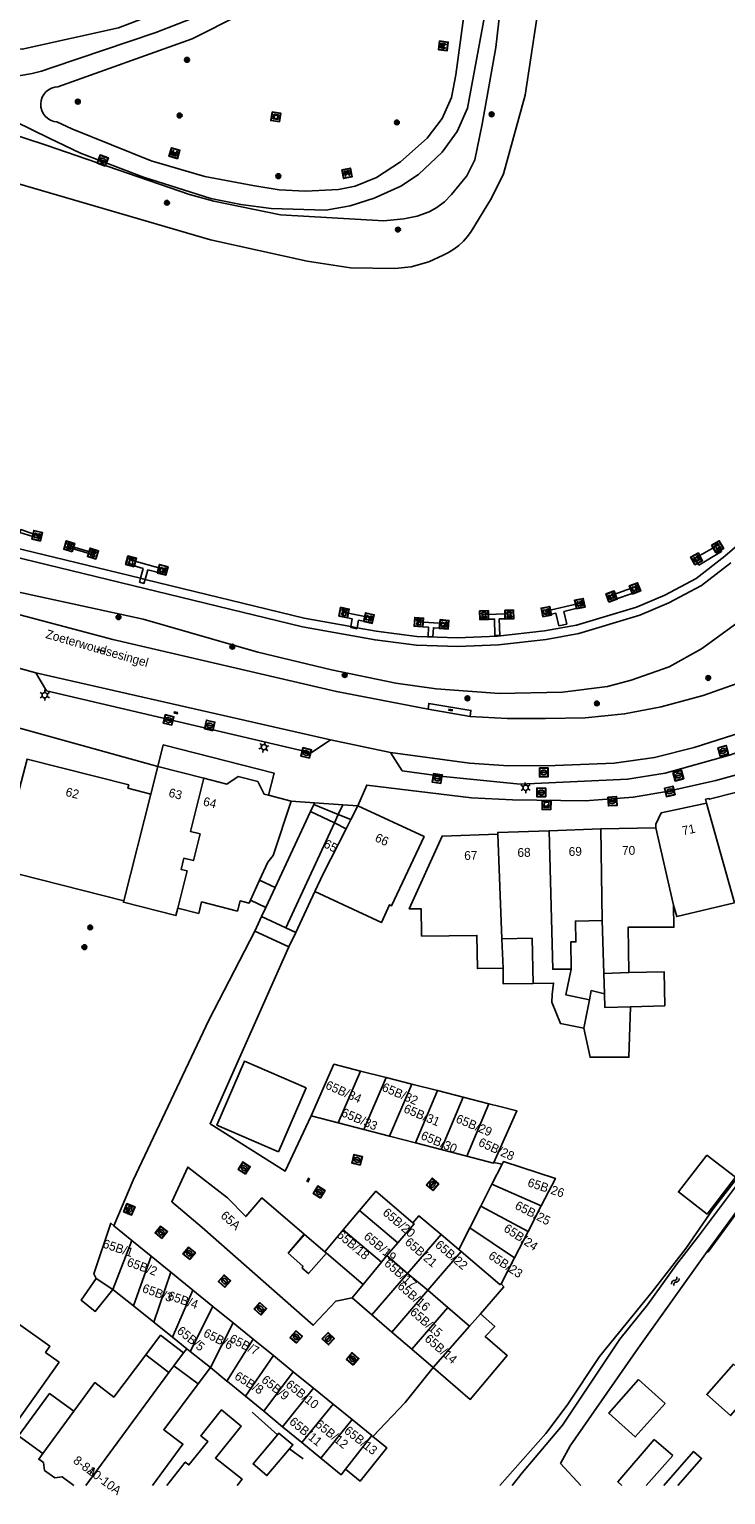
# Model space of a CAD drawing. Header units: metres. Extents: x 93870 to 95789, y 463036 to 464040.
# Tile 33 of 256: x 94411 to 94489, y 463038 to 463204. Entities that reach past the tile are written whole.
import ezdxf
from ezdxf.enums import TextEntityAlignment as Align

# ---------------------------------------------------------------- set-up
doc = ezdxf.new("R2010")
doc.units = ezdxf.units.M
doc.header["$LTSCALE"] = 25.4
for name, color, linetype in [('B_BEBOUWINGSGRENS_0', 1, 'Continuous'), ('B_LUIFEL_1', 200, 'Continuous'), ('B_OVERBOUWLIJN_LIJN_1', 7, 'Continuous'), ('B_TUSSENMUUR_0', 7, 'Continuous'), ('G_GRENS_ALGEMEEN_0', 7, 'Continuous'), ('K_STEIGER_1', 1, 'Continuous'), ('Q_BANK_0', 7, 'Continuous'), ('Q_BOLDER_1', 7, 'Continuous'), ('Q_BOOM_0', 3, 'Continuous'), ('Q_BRANDKRAAN_0', 5, 'Continuous'), ('Q_CAI-KAST_0', 10, 'Continuous'), ('Q_DAMWAND_0', 6, 'Continuous'), ('Q_INSPECTIE_OF_RIOOLPUT_0', 253, 'Continuous'), ('Q_KOLK_0', 254, 'Continuous'), ('Q_KUNSTOBJECT_0', 7, 'Continuous'), ('Q_LICHTMAST_0', 2, 'Continuous'), ('Q_WATERLEIDINGPUT_0', 5, 'Continuous'), ('S_GBKN_SYMBOOL_OV_GROOT_0', 7, 'Continuous'), ('S_GBKN_SYMBOOL_WATER_0', 7, 'Continuous'), ('T_CULTUURGRENS_0', 76, 'Continuous'), ('T_HEK_0', 57, 'Continuous'), ('T_HEK_LIJN_0', 6, 'Continuous'), ('T_MUUR_30CM_0', 10, 'Continuous'), ('T_MUUR_30CM_1', 10, 'Continuous'), ('T_WALBESCHERMING_0', 45, 'Continuous'), ('V_WEGGRENS_0', 7, 'Continuous'), ('W_WATERGRENS_0', 5, 'Continuous'), ('Z_GBKN_HUISNUMMER_0', 252, 'Continuous'), ('Z_STRAATNAAM_0', 252, 'Continuous')]:
    doc.layers.add(name, color=color, linetype=linetype)

# ---------------------------------------------------------------- blocks, each defined once
blk = doc.blocks.new('Q_CAI-KAST')
for points in [[(-0.5, 0.5), (0.5, 0.5), (0.5, -0.5), (-0.5, -0.5)], [(-0.26, 0.26), (0.25, 0.26), (0.25, 0.19), (-0.26, 0.19)], [(-0.26, 0.11), (0.25, 0.11), (0.25, -0.33), (-0.26, -0.33)]]:
    blk.add_lwpolyline(points, close=True)
blk.add_lwpolyline([(-0.44, 0.46), (0.44, 0.46, -0.414214), (0.46, 0.44), (0.46, -0.44, -0.414214), (0.44, -0.46), (-0.44, -0.46, -0.414214), (-0.46, -0.44), (-0.46, 0.44), (-0.46, 0.44), (-0.46, 0.45), (-0.46, 0.45), (-0.46, 0.45), (-0.46, 0.45), (-0.46, 0.45), (-0.46, 0.45), (-0.46, 0.46), (-0.46, 0.46), (-0.46, 0.46), (-0.45, 0.46), (-0.45, 0.46), (-0.45, 0.46), (-0.45, 0.46), (-0.45, 0.46), (-0.45, 0.46), (-0.44, 0.46), (-0.44, 0.46)], format="xyb")
blk.add_circle((-0.18, -0.03), 0.0354)
blk = doc.blocks.new('Q_LICHTMAST')
for points in [[(-0.26, 0.15), (-0.52, 0.3)], [(0, 0.3), (0, 0.6)], [(0.26, 0.15), (0.52, 0.3)], [(-0.26, -0.15), (-0.52, -0.3)], [(0, -0.3), (0, -0.6)], [(0.26, -0.15), (0.52, -0.3)]]:
    blk.add_lwpolyline(points)
blk.add_circle((0, 0), 0.3)
blk = doc.blocks.new('Q_KOLK')
blk.add_lwpolyline([(-0.5, 0.5), (0.5, 0.5), (0.5, -0.5), (-0.5, -0.5)], close=True)
for points in [[(-0.44, 0.46), (0.44, 0.46, -0.414214), (0.46, 0.44), (0.46, -0.44, -0.414214), (0.44, -0.46), (-0.44, -0.46, -0.414214), (-0.46, -0.44), (-0.46, 0.44, -0.414214), (-0.44, 0.46)], [(-0.34, 0.1, 0.380426), (-0.28, -0.18)], [(-0.01, 0.27, 0.240218), (-0.34, 0.1)], [(-0.19, 0.04, 0.853344), (-0.19, -0.03)], [(0.33, 0.11, 0.240191), (-0.01, 0.27)], [(0.18, -0.03, 0.849746), (0.18, 0.04)], [(0.27, -0.18, 0.380426), (0.33, 0.11)], [(-0.28, -0.18, 0.148452), (0.01, -0.26)], [(0.01, -0.26, 0.131742), (0.27, -0.18)]]:
    blk.add_lwpolyline(points, format="xyb")
for points in [[(-0.19, 0.04), (0.18, 0.04)], [(0.18, -0.03), (-0.19, -0.03)]]:
    blk.add_lwpolyline(points)
blk = doc.blocks.new('Q_INSPECTIE_OF_RIOOLPUT')
blk.add_lwpolyline([(-0.5, 0.5), (0.5, 0.5), (0.5, -0.5), (-0.5, -0.5)], close=True)
for points in [[(-0.44, 0.46), (0.44, 0.46, -0.414214), (0.46, 0.44), (0.46, -0.44, -0.414214), (0.44, -0.46), (-0.44, -0.46, -0.414214), (-0.46, -0.44), (-0.46, 0.44), (-0.46, 0.44), (-0.46, 0.45), (-0.46, 0.45), (-0.46, 0.45), (-0.46, 0.45), (-0.46, 0.45), (-0.46, 0.45), (-0.46, 0.46), (-0.46, 0.46), (-0.46, 0.46), (-0.45, 0.46), (-0.45, 0.46), (-0.45, 0.46), (-0.45, 0.46), (-0.45, 0.46), (-0.45, 0.46), (-0.44, 0.46), (-0.44, 0.46)], [(-0.34, 0.1, 0.380426), (-0.28, -0.18)], [(-0.01, 0.27, 0.240218), (-0.34, 0.1)], [(-0.19, 0.04, 0.853344), (-0.19, -0.03)], [(0.33, 0.11, 0.240191), (-0.01, 0.27)], [(0.18, -0.03, 0.849746), (0.18, 0.04)], [(0.27, -0.18, 0.380426), (0.33, 0.11)], [(-0.28, -0.18, 0.148452), (0.01, -0.26)], [(0.01, -0.26, 0.131742), (0.27, -0.18)]]:
    blk.add_lwpolyline(points, format="xyb")
for points in [[(-0.19, 0.04), (0.18, 0.04)], [(0.18, -0.03), (-0.19, -0.03)]]:
    blk.add_lwpolyline(points)
blk = doc.blocks.new('Q_WATERLEIDINGPUT')
blk.add_lwpolyline([(-0.5, 0.5), (0.5, 0.5), (0.5, -0.5), (-0.5, -0.5)], close=True)
for points in [[(-0.44, 0.46), (0.44, 0.46, -0.414214), (0.46, 0.44), (0.46, -0.44, -0.414214), (0.44, -0.46), (-0.44, -0.46, -0.414214), (-0.46, -0.44), (-0.46, 0.44), (-0.46, 0.44), (-0.46, 0.45), (-0.46, 0.45), (-0.46, 0.45), (-0.46, 0.45), (-0.46, 0.45), (-0.46, 0.45), (-0.46, 0.46), (-0.46, 0.46), (-0.46, 0.46), (-0.45, 0.46), (-0.45, 0.46), (-0.45, 0.46), (-0.45, 0.46), (-0.45, 0.46), (-0.45, 0.46), (-0.44, 0.46), (-0.44, 0.46)], [(-0.34, 0.1, 0.380426), (-0.28, -0.18)], [(-0.01, 0.27, 0.240218), (-0.34, 0.1)], [(-0.19, 0.04, 0.853344), (-0.19, -0.03)], [(0.33, 0.11, 0.240191), (-0.01, 0.27)], [(0.18, -0.03, 0.849746), (0.18, 0.04)], [(0.27, -0.18, 0.380426), (0.33, 0.11)], [(-0.28, -0.18, 0.148452), (0.01, -0.26)], [(0.01, -0.26, 0.131742), (0.27, -0.18)]]:
    blk.add_lwpolyline(points, format="xyb")
for points in [[(-0.19, 0.04), (0.18, 0.04)], [(0.18, -0.03), (-0.19, -0.03)]]:
    blk.add_lwpolyline(points)
blk = doc.blocks.new('Q_BRANDKRAAN')
blk.add_lwpolyline([(-0.5, 0.5), (0.5, 0.5), (0.5, -0.5), (-0.5, -0.5)], close=True)
for points in [[(-0.44, 0.46), (0.44, 0.46, -0.414214), (0.46, 0.44), (0.46, -0.44, -0.414214), (0.44, -0.46), (-0.44, -0.46, -0.414214), (-0.46, -0.44), (-0.46, 0.44), (-0.46, 0.44), (-0.46, 0.45), (-0.46, 0.45), (-0.46, 0.45), (-0.46, 0.45), (-0.46, 0.45), (-0.46, 0.45), (-0.46, 0.46), (-0.46, 0.46), (-0.46, 0.46), (-0.45, 0.46), (-0.45, 0.46), (-0.45, 0.46), (-0.45, 0.46), (-0.45, 0.46), (-0.45, 0.46), (-0.44, 0.46), (-0.44, 0.46)], [(-0.34, 0.1, 0.380426), (-0.28, -0.18)], [(-0.01, 0.27, 0.240218), (-0.34, 0.1)], [(-0.19, 0.04, 0.853344), (-0.19, -0.03)], [(0.33, 0.11, 0.240191), (-0.01, 0.27)], [(0.18, -0.03, 0.849746), (0.18, 0.04)], [(0.27, -0.18, 0.380426), (0.33, 0.11)], [(-0.28, -0.18, 0.148452), (0.01, -0.26)], [(0.01, -0.26, 0.131742), (0.27, -0.18)]]:
    blk.add_lwpolyline(points, format="xyb")
for points in [[(-0.19, 0.04), (0.18, 0.04)], [(0.18, -0.03), (-0.19, -0.03)]]:
    blk.add_lwpolyline(points)
blk = doc.blocks.new('Q_BANK')
blk.add_lwpolyline([(-0.5, 0.5), (0.5, 0.5), (0.5, -0.5), (-0.5, -0.5)], close=True)
blk.add_lwpolyline([(-0.44, 0.46), (0.44, 0.46, -0.414214), (0.46, 0.44), (0.46, -0.44, -0.414214), (0.44, -0.46), (-0.44, -0.46, -0.414214), (-0.46, -0.44), (-0.46, 0.44), (-0.46, 0.44), (-0.46, 0.45), (-0.46, 0.45), (-0.46, 0.45), (-0.46, 0.45), (-0.46, 0.45), (-0.46, 0.45), (-0.46, 0.46), (-0.46, 0.46), (-0.46, 0.46), (-0.45, 0.46), (-0.45, 0.46), (-0.45, 0.46), (-0.45, 0.46), (-0.45, 0.46), (-0.45, 0.46), (-0.44, 0.46), (-0.44, 0.46)], format="xyb")
for points in [[(-0.27, 0.02), (-0.37, -0.08)], [(-0.18, 0.13), (-0.27, 0.13), (-0.27, 0.28)], [(-0.27, 0.28), (0.26, 0.28), (0.26, 0.13), (0.17, 0.13)], [(-0.18, 0.02), (-0.27, 0.02)], [(-0.27, 0.02), (-0.18, 0.02)], [(-0.18, 0.02), (-0.18, 0.13)], [(-0.18, 0.13), (-0.14, 0.13)], [(-0.14, 0.13), (-0.14, 0.02)], [(0.13, 0.13), (-0.14, 0.13)], [(0.13, 0.02), (-0.14, 0.02)], [(-0.14, 0.02), (0.13, 0.02)], [(0.13, 0.02), (-0.14, 0.02)], [(-0.14, 0.02), (0.13, 0.02)], [(-0.14, 0.02), (0.13, 0.02)], [(0.13, 0.02), (0.13, 0.13)], [(0.13, 0.13), (0.17, 0.13)], [(0.17, 0.13), (0.17, 0.02)], [(0.17, 0.02), (0.26, 0.02)], [(0.17, 0.02), (0.26, 0.02)], [(0.26, 0.02), (0.36, -0.08)], [(-0.24, -0.08), (-0.37, -0.08)], [(-0.19, -0.08), (-0.19, -0.27), (-0.24, -0.27), (-0.24, -0.08)], [(-0.24, -0.08), (-0.19, -0.08)], [(0.18, -0.08), (-0.19, -0.08)], [(0.23, -0.08), (0.23, -0.27), (0.18, -0.27), (0.18, -0.08)], [(0.18, -0.08), (0.23, -0.08)], [(0.36, -0.08), (0.23, -0.08)]]:
    blk.add_lwpolyline(points)
blk = doc.blocks.new('Q_KUNSTOBJECT')
for points in [[(-0.5, 0.5), (0.5, 0.5), (0.5, -0.5), (-0.5, -0.5)], [(-0.18, 0.18), (0.18, 0.18), (0.18, -0.18), (-0.18, -0.18)]]:
    blk.add_lwpolyline(points, close=True)
for points in [[(-0.44, 0.46), (0.44, 0.46, -0.414214), (0.46, 0.44), (0.46, -0.44, -0.414214), (0.44, -0.46), (-0.44, -0.46, -0.414214), (-0.46, -0.44), (-0.46, 0.44), (-0.46, 0.44), (-0.46, 0.45), (-0.46, 0.45), (-0.46, 0.45), (-0.46, 0.45), (-0.46, 0.45), (-0.46, 0.45), (-0.46, 0.46), (-0.46, 0.46), (-0.46, 0.46), (-0.45, 0.46), (-0.45, 0.46), (-0.45, 0.46), (-0.45, 0.46), (-0.45, 0.46), (-0.45, 0.46), (-0.44, 0.46), (-0.44, 0.46)], [(-0.24, 0.27), (0.24, 0.27, -0.414214), (0.26, 0.25), (0.26, -0.24, -0.414214), (0.24, -0.26), (-0.24, -0.26, -0.414214), (-0.27, -0.24), (-0.27, 0.25, -0.414214), (-0.24, 0.27)]]:
    blk.add_lwpolyline(points, format="xyb")
blk = doc.blocks.new('Q_BOLDER')
for points in [[(-0.5, 0.5), (0.5, 0.5), (0.5, -0.5), (-0.5, -0.5)], [(-0.27, -0.2), (0.27, -0.2), (0.27, -0.3), (-0.27, -0.3)]]:
    blk.add_lwpolyline(points, close=True)
for points in [[(-0.44, 0.46), (0.44, 0.46, -0.414214), (0.46, 0.44), (0.46, -0.44, -0.414214), (0.44, -0.46), (-0.44, -0.46, -0.414214), (-0.46, -0.44), (-0.46, 0.44), (-0.46, 0.44), (-0.46, 0.45), (-0.46, 0.45), (-0.46, 0.45), (-0.46, 0.45), (-0.46, 0.45), (-0.46, 0.45), (-0.46, 0.46), (-0.46, 0.46), (-0.46, 0.46), (-0.45, 0.46), (-0.45, 0.46), (-0.45, 0.46), (-0.45, 0.46), (-0.45, 0.46), (-0.45, 0.46), (-0.44, 0.46), (-0.44, 0.46)], [(-0.23, 0.27, 0.439965), (-0.26, 0.19)], [(-0.15, 0.29, 0.109301), (-0.23, 0.27)], [(0.22, 0.27, 0.148019), (0.13, 0.29)], [(0.25, 0.19, 0.326045), (0.22, 0.27)], [(-0.27, -0.16, 0.309814), (-0.17, -0.02)], [(0.16, -0.02, 0.22667), (0.27, -0.16)]]:
    blk.add_lwpolyline(points, format="xyb")
for points in [[(-0.17, 0.03), (-0.26, 0.19)], [(-0.17, -0.02), (-0.17, 0.03)], [(-0.15, 0.29), (0.13, 0.29)], [(0.16, 0.03), (0.25, 0.19)], [(0.16, -0.02), (0.16, 0.03)], [(-0.27, -0.16), (0.27, -0.16)]]:
    blk.add_lwpolyline(points)
blk = doc.blocks.new('Q_BOOM')
for radius in [0.27, 0.18, 0.09]:
    blk.add_circle((0, 0), radius)
blk = doc.blocks.new('S_GBKN_SYMBOOL_WATER')
for points in [[(-0.5, 0.15), (-0.44, 0.21), (-0.31, 0.27), (-0.19, 0.27), (-0.06, 0.21), (0, 0.15), (0.06, 0.09), (0.19, 0.02), (0.31, 0.02), (0.44, 0.09), (0.5, 0.15)], [(-0.5, -0.15), (-0.44, -0.09), (-0.31, -0.02), (-0.19, -0.02), (-0.06, -0.09), (0, -0.15), (0.06, -0.21), (0.19, -0.27), (0.31, -0.27), (0.44, -0.21), (0.5, -0.15)]]:
    blk.add_lwpolyline(points)
blk = doc.blocks.new('S_GBKN_SYMBOOL_OV_GROOT')
for points in [[(-0.21875, 0.0625), (0.21875, 0.0625)], [(-0.21875, 0), (0.21875, 0)], [(-0.1875, 0.0625), (-0.1875, 0)], [(-0.125, 0.09375), (-0.125, 0.0625)], [(-0.125, 0), (-0.125, -0.0625)], [(-0.0625, 0.0625), (-0.0625, 0)], [(0, 0.09375), (0, 0.0625)], [(0, 0), (0, -0.0625)], [(0.0625, 0.0625), (0.0625, 0)], [(0.125, 0.09375), (0.125, 0.0625)], [(0.125, 0), (0.125, -0.0625)], [(0.1875, 0.0625), (0.1875, 0)], [(-0.21875, -0.0625), (0.21875, -0.0625)], [(-0.1875, -0.0625), (-0.1875, -0.09375)], [(-0.0625, -0.0625), (-0.0625, -0.09375)], [(0.0625, -0.0625), (0.0625, -0.09375)], [(0.1875, -0.0625), (0.1875, -0.09375)]]:
    blk.add_lwpolyline(points)
blk = doc.blocks.new('LDN_BLOK7_AUTOCAD_OD_1_FMEBLOCK21')
at = {"layer": 'B_BEBOUWINGSGRENS_0'}
blk.add_line((0.1, -2.58), (3.11, 0.78), dxfattribs=at)
blk.add_lwpolyline([(1, 2.58), (-3.11, -2.17), (-2.67, -2.58)], dxfattribs=at)

msp = doc.modelspace()

# ---------------------------------------------------------------- linework, layer by layer
at = {"layer": 'B_BEBOUWINGSGRENS_0'}
for p, q in [((94425.32, 463120.57), (94424.53, 463117.47)), ((94430.54, 463119.25), (94425.32, 463120.57)), ((94440.38, 463116.67), (94437.83, 463117.33)), ((94447.91, 463116.13), (94447.11, 463114.6)), ((94445.26, 463114.22), (94439.76, 463102.39)), ((94446.57, 463113.55), (94445.26, 463114.22)), ((94447.11, 463114.6), (94446.57, 463113.55)), ((94475.31, 463113.55), (94469.48, 463113.34)), ((94481.52, 463113.67), (94475.31, 463113.55)), ((94435.78, 463105.49), (94436.82, 463107.76)), ((94440.89, 463101.86), (94443.04, 463106.48)), ((94439.76, 463102.39), (94440.89, 463101.86)), ((94475.47, 463103.21), (94475.66, 463097.25)), ((94464.3, 463097.84), (94464.17, 463101.15)), ((94478.49, 463097.34), (94475.66, 463097.25)), ((94475.66, 463097.25), (94475.73, 463094.96)), ((94474.04, 463094.28), (94473.41, 463091.08)), ((94451.1, 463085.5), (94448.2, 463086.24)), ((94454.01, 463084.76), (94451.1, 463085.5)), ((94438.94, 463077.13), (94442.06, 463084.33)), ((94456.88, 463084.03), (94454.01, 463084.76)), ((94459.79, 463083.29), (94456.88, 463084.03)), ((94462.7, 463082.55), (94459.79, 463083.29)), ((94463.91, 463082.24), (94462.7, 463082.55)), ((94442.62, 463081.18), (94445.69, 463080.39)), ((94445.69, 463080.39), (94448.59, 463079.64)), ((94448.59, 463079.64), (94451.49, 463078.89)), ((94451.49, 463078.89), (94454.4, 463078.14)), ((94454.4, 463078.14), (94457.3, 463077.39)), ((94457.3, 463077.39), (94460.21, 463076.64)), ((94464.2, 463075.76), (94463.04, 463073.49)), ((94463.04, 463073.49), (94461.78, 463071.02)), ((94448.09, 463070.52), (94446.26, 463068.35)), ((94461.78, 463071.02), (94460.53, 463068.55)), ((94467.12, 463068.16), (94468.61, 463071.06)), ((94422.39, 463067.14), (94420.35, 463068.8)), ((94446.26, 463068.35), (94444.16, 463065.86)), ((94459.3, 463066.14), (94457.3, 463067.82)), ((94460.53, 463068.55), (94459.3, 463066.14)), ((94465.59, 463065.2), (94467.12, 463068.16)), ((94424.58, 463065.37), (94422.39, 463067.14)), ((94426.81, 463063.56), (94424.58, 463065.37)), ((94464.08, 463062.26), (94465.59, 463065.2)), ((94429.29, 463061.54), (94426.81, 463063.56)), ((94420.25, 463061.63), (94422.59, 463059.76)), ((94431.55, 463059.71), (94429.29, 463061.54)), ((94447.27, 463060.67), (94449.5, 463058.75)), ((94422.59, 463059.76), (94424.87, 463057.93)), ((94433.84, 463057.85), (94431.55, 463059.71)), ((94424.87, 463057.93), (94426.98, 463056.24)), ((94436.1, 463056.01), (94433.84, 463057.85)), ((94449.5, 463058.75), (94451.75, 463056.82)), ((94426.98, 463056.24), (94428.61, 463054.94)), ((94438.37, 463054.17), (94436.1, 463056.01)), ((94451.75, 463056.82), (94453.99, 463054.88)), ((94426.59, 463052.25), (94423.97, 463054.24)), ((94428.61, 463054.94), (94428.24, 463054.48)), ((94428.61, 463054.94), (94428.98, 463054.64)), ((94428.98, 463054.64), (94431.26, 463052.81)), ((94440.61, 463052.34), (94438.37, 463054.17)), ((94453.99, 463054.88), (94456.4, 463052.82)), ((94427.15, 463053), (94426.59, 463052.25)), ((94429.89, 463050.98), (94427.15, 463053)), ((94429.89, 463050.98), (94431.26, 463052.81)), ((94431.26, 463052.81), (94433.13, 463051.28)), ((94442.9, 463050.48), (94440.61, 463052.34)), ((94482.58, 463048.77), (94479.59, 463051.45)), ((94435.22, 463049.57), (94437.28, 463047.89)), ((94445.1, 463048.7), (94442.9, 463050.48)), ((94415.85, 463047.88), (94412.37, 463043.11)), ((94437.28, 463047.89), (94439.4, 463046.14)), ((94447.25, 463046.95), (94445.1, 463048.7)), ((94439.4, 463046.14), (94441.57, 463044.37)), ((94449.48, 463045.14), (94447.25, 463046.95)), ((94441.57, 463044.37), (94443.74, 463042.6)), ((94449.59, 463045.05), (94449.48, 463045.14)), ((94483.46, 463042.89), (94481.35, 463044.69))]:
    msp.add_line(p, q, dxfattribs=at)
for points in [[(94424.53, 463117.47), (94421.96, 463118.12), (94422.05, 463118.5), (94410.58, 463121.42), (94408.96, 463115.19), (94406.49, 463115.79), (94406.08, 463114.81), (94405.73, 463113.81), (94405.43, 463112.78), (94405.2, 463111.74), (94405.03, 463110.69), (94404.93, 463109.64), (94407.37, 463109.01), (94421.48, 463105.43)], [(94437.83, 463117.33), (94437.34, 463117.44), (94436.6, 463118.88), (94434.41, 463119.43), (94433.1, 463118.6), (94430.54, 463119.25)], [(94493.5, 463118.41), (94487.56, 463116.88), (94487.53, 463116.98), (94487.14, 463116.88), (94487.24, 463116.45)], [(94436.82, 463107.76), (94437.74, 463109.79), (94438.35, 463110.56), (94440.38, 463116.67)], [(94443.04, 463106.48), (94450.56, 463102.98), (94451.49, 463104.98), (94451.71, 463104.88), (94455.38, 463112.67), (94447.91, 463116.13)], [(94487.24, 463116.45), (94482.14, 463115.35), (94481.52, 463114.07), (94481.52, 463113.67)], [(94463.7, 463112.95), (94457.41, 463112.74), (94453.7, 463104.51), (94455.03, 463104.54), (94455.09, 463101.72), (94455.09, 463101.45), (94461.34, 463101.54), (94461.4, 463097.8), (94464.3, 463097.84)], [(94469.48, 463113.34), (94463.7, 463113.14), (94463.7, 463112.95)], [(94421.48, 463105.43), (94421.44, 463105.27), (94427.37, 463103.77), (94427.59, 463104.62)], [(94427.59, 463104.62), (94429.95, 463104.02), (94430.27, 463105.3), (94434.32, 463104.28), (94434.61, 463105.43), (94435.64, 463105.17), (94435.78, 463105.49)], [(94483.53, 463104.96), (94483.89, 463103.66), (94490.42, 463105.21)], [(94478.49, 463097.34), (94478.41, 463102.46), (94483.57, 463102.46), (94483.53, 463104.96)], [(94471.97, 463097.71), (94471.93, 463100.79), (94472.51, 463100.8), (94472.45, 463103.14), (94475.47, 463103.21)], [(94464.17, 463101.15), (94467.56, 463101.22), (94467.7, 463096.12)], [(94474.04, 463094.28), (94471.38, 463094.82), (94471.97, 463097.71)], [(94478.68, 463093.49), (94482.53, 463093.61), (94482.46, 463097.44), (94478.49, 463097.34)], [(94467.7, 463096.12), (94469.99, 463096.16), (94469.83, 463094.86), (94469.8, 463093.99), (94470.77, 463091.6), (94473.41, 463091.08)], [(94475.73, 463094.96), (94474.25, 463095.31), (94474.04, 463094.28)], [(94473.41, 463091.08), (94474.11, 463087.79), (94478.49, 463087.8), (94478.68, 463093.49)], [(94442.06, 463084.33), (94435.1, 463087.34), (94431.99, 463080.14), (94438.94, 463077.13)], [(94448.2, 463086.24), (94445.2, 463087), (94442.62, 463081.18)], [(94463.25, 463075.93), (94465.86, 463081.75), (94463.91, 463082.24)], [(94460.21, 463076.64), (94463.22, 463075.87), (94463.25, 463075.93)], [(94468.61, 463071.06), (94470.2, 463074.14), (94464.34, 463076.04), (94464.2, 463075.76)], [(94487.3, 463076.77), (94484.08, 463072.61), (94487.32, 463070.11), (94490.53, 463074.28), (94487.3, 463076.77)], [(94440.03, 463065.72), (94441.85, 463067.85), (94437.07, 463071.96), (94435.25, 463069.84), (94433.2, 463071.94), (94428.7, 463075.41), (94426.9, 463071.51), (94430.35, 463068.62)], [(94454.11, 463069.12), (94449.94, 463072.71), (94448.09, 463070.52)], [(94420.35, 463068.8), (94420.02, 463069.08), (94418.09, 463063.36), (94418.38, 463062.85)], [(94457.3, 463067.82), (94454.8, 463069.93), (94454.11, 463069.12)], [(94430.35, 463068.62), (94442.85, 463057.58), (94445.41, 463060.3), (94447.27, 463060.67)], [(94444.16, 463065.86), (94441.87, 463067.81), (94440.03, 463065.72)], [(94418.38, 463062.85), (94416.67, 463060.41), (94418.26, 463059.14), (94420.25, 463061.63)], [(94461.74, 463058.86), (94464.36, 463061.9), (94464.08, 463062.26)], [(94414.21, 463053.41), (94412.66, 463054.52), (94413.15, 463055.21), (94409.61, 463057.73)], [(94456.4, 463052.82), (94460.58, 463049.22), (94464.75, 463054.18), (94462.28, 463056.31), (94463.35, 463057.44), (94461.74, 463058.86)], [(94428.24, 463054.48), (94425.64, 463056.45), (94423.97, 463054.24)], [(94423.97, 463054.24), (94420.36, 463049.48), (94418.21, 463051.11), (94415.85, 463047.88)], [(94402.93, 463048.33), (94406.23, 463045.99), (94406.92, 463046.96), (94408.72, 463045.69), (94414.21, 463053.41)], [(94492.97, 463050.83), (94490.28, 463053.19), (94487.27, 463049.76), (94489.96, 463047.4), (94492.97, 463050.83)], [(94424.71, 463039.53), (94428.17, 463044.18), (94426, 463045.8), (94429.89, 463050.98)], [(94433.13, 463051.28), (94433.37, 463051.08), (94435.22, 463049.57)], [(94479.59, 463051.45), (94476.21, 463047.68), (94479.21, 463045), (94482.58, 463048.77)], [(94415.85, 463047.88), (94413.1, 463049.88), (94409.62, 463045.12), (94412.37, 463043.11)], [(94434.29, 463039.53), (94434.83, 463040.21), (94431.83, 463042.61), (94434.72, 463046.21), (94432.5, 463048.03), (94430.17, 463045.13), (94430.96, 463044.49), (94428.83, 463041.83), (94428.43, 463042.15), (94426.36, 463039.53)], [(94438.83, 463045.24), (94436.08, 463041.95), (94437.65, 463040.63), (94440.18, 463043.63)], [(94440.18, 463043.63), (94440.57, 463044.1), (94439, 463045.42), (94438.83, 463045.24)], [(94446.52, 463041.34), (94448.17, 463040.02), (94451.16, 463043.77), (94449.59, 463045.05)], [(94412.37, 463043.11), (94411.9, 463042.47), (94412.43, 463042.09), (94412.53, 463041.22), (94413.69, 463040.37), (94414.53, 463040.51), (94415.85, 463039.53)], [(94443.74, 463042.6), (94446.02, 463040.73), (94446.52, 463041.34)]]:
    msp.add_lwpolyline(points, dxfattribs=at)
at = {"layer": 'B_LUIFEL_1'}
for p, q in [((94442.55, 463115.49), (94445.26, 463114.22)), ((94445.7, 463115.17), (94442.92, 463116.29)), ((94447.11, 463114.6), (94445.7, 463115.17)), ((94438.57, 463106.94), (94436.82, 463107.76)), ((94435.78, 463105.49), (94437.52, 463104.68)), ((94439.76, 463102.39), (94437.04, 463103.65)), ((94436.28, 463102.02), (94440.13, 463100.23))]:
    msp.add_line(p, q, dxfattribs=at)
for points in [[(94464.3, 463097.84), (94464.32, 463096.07), (94467.7, 463096.12)], [(94484.02, 463039.53), (94486.69, 463042.56), (94485.79, 463043.36), (94482.43, 463039.53)]]:
    msp.add_lwpolyline(points, dxfattribs=at)
at = {"layer": 'B_OVERBOUWLIJN_LIJN_1'}
msp.add_lwpolyline([(94445.26, 463114.22), (94442.55, 463115.49), (94438.57, 463106.94), (94437.52, 463104.68), (94437.04, 463103.65), (94439.76, 463102.39)], dxfattribs=at)
at = {"layer": 'B_TUSSENMUUR_0'}
for p, q in [((94424.53, 463117.47), (94421.48, 463105.43)), ((94487.24, 463116.45), (94490.42, 463105.21)), ((94475.31, 463113.55), (94475.47, 463103.21)), ((94483.53, 463104.96), (94481.52, 463113.67)), ((94463.7, 463112.95), (94464.17, 463101.15)), ((94448.2, 463086.24), (94445.69, 463080.39)), ((94451.1, 463085.5), (94448.59, 463079.64)), ((94454.01, 463084.76), (94451.49, 463078.89)), ((94456.88, 463084.03), (94454.4, 463078.14)), ((94459.79, 463083.29), (94457.3, 463077.39)), ((94462.7, 463082.55), (94460.21, 463076.64)), ((94468.61, 463071.06), (94463.04, 463073.49)), ((94452.41, 463066.87), (94448.09, 463070.52)), ((94467.12, 463068.16), (94461.78, 463071.02)), ((94450.57, 463064.71), (94446.26, 463068.35)), ((94457.3, 463067.82), (94453.52, 463063.43)), ((94465.59, 463065.2), (94460.53, 463068.55)), ((94420.25, 463061.63), (94422.39, 463067.14)), ((94444.16, 463065.86), (94444.36, 463065.69)), ((94448.51, 463062.19), (94444.36, 463065.69)), ((94452.41, 463066.87), (94451.19, 463065.43)), ((94459.57, 463065.91), (94455.8, 463061.52)), ((94459.3, 463066.14), (94459.57, 463065.91)), ((94422.59, 463059.76), (94424.58, 463065.37)), ((94450.57, 463064.71), (94448.51, 463062.19)), ((94451.19, 463065.43), (94450.57, 463064.71)), ((94453.52, 463063.43), (94451.19, 463065.43)), ((94420.25, 463061.63), (94418.38, 463062.85)), ((94424.87, 463057.93), (94426.81, 463063.56)), ((94453.52, 463063.43), (94449.5, 463058.75)), ((94455.8, 463061.52), (94453.52, 463063.43)), ((94429.29, 463061.54), (94426.98, 463056.24)), ((94447.27, 463060.67), (94448.51, 463062.19)), ((94455.8, 463061.52), (94451.75, 463056.82)), ((94455.8, 463061.52), (94458.05, 463059.6)), ((94431.55, 463059.71), (94428.98, 463054.64)), ((94458.05, 463059.6), (94453.99, 463054.88)), ((94458.05, 463059.6), (94460.51, 463057.49)), ((94433.84, 463057.85), (94431.26, 463052.81)), ((94460.51, 463057.49), (94456.4, 463052.82)), ((94461.74, 463058.86), (94460.51, 463057.49)), ((94436.1, 463056.01), (94433.13, 463051.28)), ((94427.15, 463053), (94428.24, 463054.48)), ((94438.37, 463054.17), (94435.22, 463049.57)), ((94440.61, 463052.34), (94437.28, 463047.89)), ((94426.59, 463052.25), (94417.2, 463039.53)), ((94439.4, 463046.14), (94442.9, 463050.48)), ((94445.1, 463048.7), (94441.57, 463044.37)), ((94447.25, 463046.95), (94443.74, 463042.6)), ((94449.48, 463045.14), (94446.52, 463041.34))]:
    msp.add_line(p, q, dxfattribs=at)
for points in [[(94427.59, 463104.62), (94428.64, 463108.8), (94427.96, 463108.97), (94428.28, 463110.23), (94429.34, 463109.96), (94430.1, 463112.97), (94429.03, 463113.24), (94430.54, 463119.25)], [(94443.04, 463106.48), (94443.98, 463108.49), (94446.57, 463113.55)], [(94471.97, 463097.71), (94469.9, 463097.71), (94469.48, 463113.34)], [(94478.68, 463093.49), (94475.78, 463093.4), (94475.73, 463094.96)], [(94454.11, 463069.12), (94454.24, 463069.01), (94452.41, 463066.87)], [(94444.36, 463065.69), (94442.35, 463063.41), (94441.62, 463064.02), (94441.7, 463064.26), (94440.03, 463065.72)], [(94464.08, 463062.26), (94463.94, 463062.17), (94459.57, 463065.91)]]:
    msp.add_lwpolyline(points, dxfattribs=at)
at = {"layer": 'G_GRENS_ALGEMEEN_0'}
for p, q in [((94442.92, 463116.29), (94443, 463116.48)), ((94445.7, 463115.17), (94445.26, 463114.22)), ((94446.2, 463116.26), (94445.7, 463115.17)), ((94469.13, 463045.38), (94463.92, 463039.53))]:
    msp.add_line(p, q, dxfattribs=at)
msp.add_lwpolyline([(94487.32, 463065.88), (94487.45, 463065.85), (94497.41, 463079.43), (94499.75, 463082.59), (94499.61, 463083.11), (94499.37, 463083.31), (94498.99, 463083.4), (94498.19, 463083.31), (94492.34, 463076.28), (94488, 463070.72), (94484.92, 463066.23), (94481.11, 463061.35), (94475.16, 463054.05), (94471.51, 463048.56), (94469.13, 463045.38)], dxfattribs=at)
at = {"layer": 'K_STEIGER_1'}
for p, q in [((94423.37, 463141.79), (94423.25, 463141.35)), ((94447.8, 463136.11), (94447.83, 463136.22))]:
    msp.add_line(p, q, dxfattribs=at)
for points in [[(94409.76, 463146.97), (94411.7, 463146.35), (94411.76, 463146.63), (94409.86, 463147.28), (94409.76, 463146.97)], [(94418.13, 463144.63), (94415.24, 463145.51), (94415.18, 463145.31), (94418.07, 463144.43), (94418.13, 463144.63)], [(94486.4, 463143.28), (94488.96, 463144.82), (94488.6, 463145.56), (94485.98, 463144.07), (94486.4, 463143.28)], [(94423.89, 463141.67), (94424.21, 463142.74), (94425.83, 463142.33), (94425.97, 463142.84), (94422.21, 463143.86), (94422.06, 463143.38), (94423.67, 463142.91), (94423.37, 463141.79)], [(94423.25, 463141.35), (94423.76, 463141.21), (94423.89, 463141.67)], [(94476.57, 463139.28), (94479.4, 463140.26), (94479.19, 463140.82), (94476.36, 463139.82), (94476.57, 463139.28)], [(94472.99, 463139), (94469.11, 463138.1), (94469.2, 463137.63), (94470.26, 463137.85), (94470.6, 463136.44), (94471.47, 463136.64), (94471.15, 463138.05), (94473.09, 463138.53), (94472.99, 463139)], [(94447.83, 463136.22), (94447.99, 463137.06), (94449.1, 463136.84), (94449.21, 463137.38), (94446.29, 463137.99), (94446.19, 463137.44), (94447.28, 463137.21), (94447.12, 463136.35)], [(94455.83, 463135.25), (94456.37, 463135.21), (94456.44, 463136.22), (94457.65, 463136.17), (94457.7, 463136.69), (94454.71, 463136.9), (94454.68, 463136.35), (94455.88, 463136.28), (94455.83, 463135.25)], [(94465.08, 463137.78), (94461.99, 463137.71), (94462.01, 463137.19), (94463.33, 463137.2), (94463.37, 463135.35), (94463.91, 463135.34), (94463.86, 463137.21), (94465.1, 463137.24), (94465.08, 463137.78)], [(94447.12, 463136.35), (94447.1, 463136.26), (94447.8, 463136.11)]]:
    msp.add_lwpolyline(points, dxfattribs=at)
at = {"layer": 'Q_DAMWAND_0'}
for p, q in [((94423.89, 463141.67), (94423.37, 463141.79)), ((94447.83, 463136.22), (94447.12, 463136.35))]:
    msp.add_line(p, q, dxfattribs=at)
for points in [[(94503.38, 463169.53), (94503.22, 463167), (94503.17, 463166.32), (94503.45, 463166.2), (94503.11, 463164.31), (94502.67, 463164.25), (94501.91, 463162.69), (94500, 463159.02), (94498.11, 463154.68), (94496.48, 463151.6), (94494.83, 463149.4), (94492.37, 463146.92), (94489.33, 463144.29), (94486.09, 463141.78), (94482.54, 463139.9), (94479.34, 463138.55), (94472.57, 463136.52), (94468.96, 463135.86), (94463.68, 463135.27), (94459.15, 463135.09), (94454.56, 463135.24), (94449.98, 463135.84), (94447.83, 463136.22)], [(94423.37, 463141.79), (94408.94, 463145.31), (94364.53, 463157.14)], [(94447.12, 463136.35), (94441.84, 463137.29), (94423.89, 463141.67)]]:
    msp.add_lwpolyline(points, dxfattribs=at)
at = {"layer": 'T_CULTUURGRENS_0'}
for points in [[(94393.58, 463202.46), (94394.36, 463206.1), (94405.31, 463202.16), (94410.02, 463201.44), (94420.89, 463203.84), (94432.15, 463208.19), (94437.54, 463213.52), (94438.78, 463217.63), (94438.62, 463221.31), (94439.66, 463228.69)], [(94464.43, 463209.89), (94463.46, 463201.65), (94461.94, 463192.98), (94461.09, 463188.98), (94460.21, 463187.18), (94458.46, 463185.06), (94457.68, 463184.24), (94456.83, 463183.6), (94455.94, 463183.12), (94454.58, 463182.61), (94453.09, 463182.33), (94450.82, 463182.1), (94439.18, 463182.78), (94431.65, 463184.3), (94428.9, 463185.05), (94412.72, 463190.64), (94403.39, 463193.67), (94392.45, 463197.32), (94376.79, 463202.16), (94373.93, 463202.85), (94372.04, 463203.17), (94370.37, 463203.34)], [(94489.98, 463143.53), (94486.7, 463140.99), (94483.01, 463139.02), (94479.73, 463137.63), (94472.86, 463135.56), (94469.14, 463134.88), (94463.79, 463134.28), (94459.19, 463134.09), (94454.53, 463134.24), (94449.85, 463134.85), (94441.67, 463136.31), (94408.7, 463144.34)], [(94404.95, 463141.26), (94423.69, 463137.19), (94436.63, 463133.47), (94444.94, 463131.47), (94452.2, 463129.96), (94456.74, 463129.32), (94463.9, 463128.81), (94471, 463128.97), (94476.07, 463129.61), (94478.73, 463130.31), (94483.02, 463131.8), (94486.67, 463133.83), (94492.74, 463138.24)]]:
    msp.add_lwpolyline(points, dxfattribs=at)
at = {"layer": 'T_HEK_0'}
msp.add_line((94464.2, 463075.76), (94463.25, 463075.93), dxfattribs=at)
for points in [[(94436.28, 463102.02), (94431.09, 463091.97), (94422.54, 463073.95), (94420.35, 463068.8)], [(94440.13, 463100.23), (94431.23, 463080.29), (94439.7, 463074.94), (94442.62, 463081.18)], [(94449.59, 463045.05), (94453.23, 463048.89), (94456.4, 463052.82)]]:
    msp.add_lwpolyline(points, dxfattribs=at)
at = {"layer": 'T_HEK_LIJN_0'}
for p, q in [((94435.98, 463047.78), (94438.83, 463045.24)), ((94440.18, 463043.63), (94441.72, 463042.53))]:
    msp.add_line(p, q, dxfattribs=at)
at = {"layer": 'T_MUUR_30CM_0'}
for p, q in [((94442.55, 463115.49), (94438.57, 463106.94)), ((94437.52, 463104.68), (94437.04, 463103.65))]:
    msp.add_line(p, q, dxfattribs=at)
at = {"layer": 'T_MUUR_30CM_1'}
for p, q in [((94442.92, 463116.29), (94442.55, 463115.49)), ((94437.52, 463104.68), (94438.57, 463106.94)), ((94437.04, 463103.65), (94436.28, 463102.02)), ((94440.13, 463100.23), (94440.89, 463101.86))]:
    msp.add_line(p, q, dxfattribs=at)
at = {"layer": 'T_WALBESCHERMING_0'}
msp.add_lwpolyline([(94352.6, 463194.99), (94370.6, 463194.62), (94381.42, 463193.61), (94389.73, 463192.06), (94431.28, 463179.95), (94442.2, 463177.54), (94447.07, 463176.8), (94452.09, 463176.73), (94453.93, 463176.92), (94455.93, 463177.49), (94457.53, 463178.21), (94458.15, 463178.53), (94458.74, 463178.9), (94459.3, 463179.33), (94459.81, 463179.8), (94460.28, 463180.32), (94460.7, 463180.88), (94462.98, 463184.64), (94464.35, 463187.41), (94466.77, 463196.28), (94469.97, 463217.34)], dxfattribs=at)
at = {"layer": 'V_WEGGRENS_0'}
for p, q in [((94407.43, 463132.28), (94411.57, 463131.15)), ((94412.78, 463129.09), (94411.57, 463131.15)), ((94411.57, 463131.15), (94444.82, 463123.59)), ((94460.59, 463126.23), (94455.82, 463127.05)), ((94425.32, 463120.57), (94406.58, 463125.78)), ((94444.82, 463123.59), (94451.59, 463122.14)), ((94443, 463116.48), (94440.38, 463116.67)), ((94446.2, 463116.26), (94443, 463116.48)), ((94447.91, 463116.13), (94446.2, 463116.26))]:
    msp.add_line(p, q, dxfattribs=at)
for points in [[(94413.4, 463199.38), (94425.12, 463203.33), (94432.66, 463206.26), (94435.33, 463207.63), (94437.61, 463209.6), (94439.18, 463211.79), (94440.43, 463214.76), (94441.04, 463217.76), (94441.05, 463220.82), (94439.66, 463228.69)], [(94442.16, 463225.92), (94442.4, 463224.58), (94442.72, 463219.48), (94442.61, 463217.09), (94442.24, 463215.12), (94441.37, 463212.89), (94439.67, 463209.78), (94439.07, 463208.91), (94438.12, 463207.81), (94436.89, 463206.68), (94435.69, 463205.8), (94434.67, 463205.36), (94429.21, 463202.6), (94414.06, 463197.22)], [(94462.37, 463206.13), (94460.27, 463194.81), (94459.12, 463192.15), (94457.43, 463189.82), (94454.75, 463187.33), (94452.74, 463186.01), (94449.74, 463184.64), (94447.05, 463183.8), (94444.28, 463183.29), (94438.11, 463183.47), (94434.69, 463183.93), (94431.31, 463184.62), (94423.71, 463187.01), (94416.6, 463189.71), (94413.07, 463191.42)], [(94413.07, 463191.42), (94409.23, 463193.28), (94406.17, 463195.18), (94396.64, 463199.1), (94386.71, 463203), (94382.87, 463203.82), (94376.52, 463204.53)], [(94413.95, 463193.24), (94415.63, 463192.47), (94424.56, 463188.85), (94430.62, 463187.08), (94436.07, 463186.07), (94439.01, 463185.6), (94441.98, 463185.44), (94445.71, 463185.61), (94447.6, 463185.99), (94450, 463186.99), (94452.73, 463188.75), (94455.72, 463191.42), (94457.41, 463193.65), (94458.46, 463196.01), (94458.96, 463198.55), (94459.86, 463205.21)], [(94393.58, 463202.46), (94401.53, 463199.38), (94402.56, 463199.03), (94403.61, 463198.75), (94404.67, 463198.53), (94405.75, 463198.38), (94406.83, 463198.31), (94407.91, 463198.3), (94409, 463198.37), (94410.08, 463198.5), (94411.14, 463198.7), (94412.2, 463198.98), (94413.4, 463199.38)], [(94414.06, 463197.22), (94413.69, 463197.17), (94413.33, 463197.06), (94412.99, 463196.88), (94412.7, 463196.64), (94412.46, 463196.35), (94412.28, 463196.02), (94412.16, 463195.66), (94412.11, 463195.28), (94412.14, 463194.9), (94412.23, 463194.54), (94412.4, 463194.2), (94412.62, 463193.89), (94412.9, 463193.64), (94413.23, 463193.44), (94413.58, 463193.3), (94413.95, 463193.24)], [(94512.84, 463151.96), (94513.95, 463149.77), (94511.05, 463141.69), (94509.23, 463137.21), (94507.01, 463133.74), (94504.63, 463130.48), (94501.43, 463127.35), (94498.35, 463125.39), (94494.15, 463123.39), (94489.86, 463121.87), (94482.59, 463119.84), (94478.34, 463119.13), (94466.24, 463118.6), (94457.57, 463119.43), (94452.92, 463120.1), (94451.59, 463122.14)], [(94451.59, 463122.14), (94460.52, 463120.96), (94464.91, 463120.64), (94470.18, 463120.67), (94476.84, 463120.96), (94481.38, 463121.6), (94485.85, 463122.72), (94491.16, 463124.4), (94495.33, 463126.13), (94499.03, 463128.06), (94502.29, 463130.74), (94507.06, 463137.18), (94508.86, 463141.4), (94512.84, 463151.96)], [(94522.34, 463148.37), (94520.72, 463148.19), (94520, 463147.62), (94518.38, 463144.69), (94508.81, 463130.58), (94505.89, 463126.78), (94501.78, 463123.83), (94497.52, 463121.73), (94493.66, 463120.47), (94488.31, 463118.98), (94482.79, 463117.76), (94478.99, 463117.1), (94473.57, 463116.71), (94465.34, 463116.8), (94460.72, 463117.03), (94448.91, 463118.48), (94447.91, 463116.13)], [(94404.33, 463139.12), (94420.24, 463134.91), (94445.48, 463129.02), (94455.82, 463127.05)], [(94460.59, 463126.23), (94464.75, 463125.97), (94469.08, 463125.97), (94473.55, 463126.05), (94478.01, 463126.51), (94482.14, 463127.29), (94486.87, 463128.58), (94493.26, 463130.82), (94495.1, 463131.81)], [(94444.82, 463123.59), (94442.64, 463122.12), (94412.78, 463129.09)], [(94455.82, 463127.05), (94455.91, 463127.68), (94460.66, 463126.9), (94460.59, 463126.23)], [(94437.83, 463117.33), (94438.46, 463119.82), (94425.94, 463123), (94425.32, 463120.57)]]:
    msp.add_lwpolyline(points, dxfattribs=at)
at = {"layer": 'W_WATERGRENS_0'}
msp.add_line((94473.08, 463039.53), (94470.76, 463041.98), dxfattribs=at)
for points in [[(94467.92, 463042.67), (94471.01, 463046.32), (94477.46, 463056.02), (94480.61, 463059.88), (94483.88, 463064.43), (94486.34, 463067.61), (94492.77, 463076.18), (94498.56, 463083.14), (94498.89, 463083.16), (94499.15, 463083.12), (94499.31, 463082.98), (94499.53, 463082.49), (94487.32, 463065.88)], [(94470.76, 463041.98), (94471.88, 463043.97), (94479.52, 463055.01), (94487.32, 463065.88)], [(94465.32, 463039.53), (94466.44, 463040.93), (94467.92, 463042.67)]]:
    msp.add_lwpolyline(points, dxfattribs=at)
at = {"layer": 'Z_STRAATNAAM_0'}
msp.add_line((94418.45, 463133.79), (94419.41, 463133.52), dxfattribs=at)

# ---------------------------------------------------------------- block references
at = {"layer": 'B_BEBOUWINGSGRENS_0'}
msp.add_blockref('LDN_BLOK7_AUTOCAD_OD_1_FMEBLOCK21', (94480.35, 463042.11), dxfattribs=at)
at = {"layer": 'Q_BANK_0'}
for p, rotation in [((94457.55, 463201.82), 82.25596570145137), ((94427.21, 463189.72), 163.7150775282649), ((94446.68, 463187.45), 11.22824811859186)]:
    msp.add_blockref('Q_BANK', p, dxfattribs=dict(at, rotation=rotation))
at = {"layer": 'Q_BOLDER_1'}
for p, rotation in [((94411.7, 463146.59), 77.23137117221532), ((94415.33, 463145.4), 163.0172415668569), ((94418.01, 463144.57), 163.0172415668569), ((94488.51, 463145.35), 29.57292852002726), ((94422.31, 463143.7), 164.8068561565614), ((94425.87, 463142.74), 75.41536335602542), ((94486.14, 463143.98), 118.3824532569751), ((94476.54, 463139.73), 110.4401089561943), ((94479.18, 463140.65), 111.0859202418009), ((94446.35, 463137.93), 168.3067484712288), ((94469.17, 463138.04), 101.5441739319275), ((94472.95, 463138.94), 101.6370663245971), ((94449.15, 463137.31), 77.66410664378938), ((94454.78, 463136.85), 176.0330756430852), ((94457.63, 463136.59), 84.52859089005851), ((94462.14, 463137.65), 1.2425430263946), ((94464.99, 463137.7), 1.2425430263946)]:
    msp.add_blockref('Q_BOLDER', p, dxfattribs=dict(at, rotation=rotation))
at = {"layer": 'Q_BOOM_0'}
for p, rotation in [((94428.62, 463200.25), 19.58476876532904), ((94416.3, 463195.53), 19.58476876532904), ((94463, 463194.1), 80.0485858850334), ((94427.79, 463193.97), 163.7150775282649), ((94452.31, 463193.19), 41.81848999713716), ((94438.93, 463187.13), 171.0093545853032), ((94426.36, 463184.13), 160.9307283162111), ((94452.43, 463181.11), 5.633146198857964), ((94420.89, 463137.41), 167.7543913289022), ((94433.74, 463134.08), 163.9657807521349), ((94446.42, 463130.88), 168.235492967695), ((94487.45, 463130.56), 19.36395920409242), ((94460.27, 463128.26), 175.8779890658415), ((94474.88, 463127.69), 5.934667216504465), ((94417.7, 463102.43), 165.75093589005), ((94417.04, 463100.21), 165.75093589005)]:
    msp.add_blockref('Q_BOOM', p, dxfattribs=dict(at, rotation=rotation))
at = {"layer": 'Q_BRANDKRAAN_0', "rotation": 179.373461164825}
msp.add_blockref('Q_BRANDKRAAN', (94468.61, 463117.65), dxfattribs=at)
at = {"layer": 'Q_CAI-KAST_0', "rotation": 179.373461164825}
msp.add_blockref('Q_CAI-KAST', (94469.2, 463116.21), dxfattribs=at)
at = {"layer": 'Q_INSPECTIE_OF_RIOOLPUT_0'}
for p, rotation in [((94431.18, 463125.21), 166.8525716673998), ((94489.13, 463122.34), 15.56234424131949), ((94468.89, 463119.91), 0.30464616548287)]:
    msp.add_blockref('Q_INSPECTIE_OF_RIOOLPUT', p, dxfattribs=dict(at, rotation=rotation))
at = {"layer": 'Q_KOLK_0'}
for p, rotation in [((94419.11, 463188.89), 159.1726674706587), ((94426.54, 463125.82), 166.8525716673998), ((94442.07, 463122.1), 166.8525716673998), ((94456.86, 463119.22), 171.7819969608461), ((94476.64, 463116.66), 4.115665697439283), ((94483.1, 463117.77), 12.46284943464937), ((94435.07, 463075.3), 147.7253739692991), ((94447.82, 463076.23), 165.542233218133), ((94456.33, 463073.46), 49.57392125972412), ((94443.54, 463072.6), 147.7253739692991), ((94422.11, 463070.65), 66.96955805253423), ((94425.72, 463068.06), 140.9179731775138), ((94428.87, 463065.69), 140.9018047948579), ((94432.86, 463062.56), 138.5587563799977), ((94436.9, 463059.44), 138.5587563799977), ((94440.95, 463056.26), 138.5587563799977), ((94444.56, 463056.07), 46.73701970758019), ((94447.31, 463053.79), 139.2983296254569)]:
    msp.add_blockref('Q_KOLK', p, dxfattribs=dict(at, rotation=rotation))
at = {"layer": 'Q_KUNSTOBJECT_0', "rotation": 171.0093545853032}
msp.add_blockref('Q_KUNSTOBJECT', (94438.65, 463193.81), dxfattribs=at)
at = {"layer": 'Q_LICHTMAST_0'}
for p, rotation in [((94412.57, 463128.61), 120.5455465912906), ((94437.3, 463122.75), 166.8525716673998), ((94466.83, 463118.18), 2.521808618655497)]:
    msp.add_blockref('Q_LICHTMAST', p, dxfattribs=dict(at, rotation=rotation))
at = {"layer": 'Q_WATERLEIDINGPUT_0', "rotation": 15.56234424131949}
msp.add_blockref('Q_WATERLEIDINGPUT', (94484.07, 463119.55), dxfattribs=at)
at = {"layer": 'S_GBKN_SYMBOOL_OV_GROOT_0'}
for p, rotation in [((94427.37, 463126.64), 167.1879887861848), ((94458.36, 463126.95), 170.7002769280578), ((94442.28, 463073.95), 64.92281635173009)]:
    msp.add_blockref('S_GBKN_SYMBOOL_OV_GROOT', p, dxfattribs=dict(at, rotation=rotation))
at = {"layer": 'S_GBKN_SYMBOOL_WATER_0', "rotation": 54.32572011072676}
msp.add_blockref('S_GBKN_SYMBOOL_WATER', (94483.73, 463062.54), dxfattribs=at)

# ---------------------------------------------------------------- texts
at = {"layer": 'Z_GBKN_HUISNUMMER_0', "linetype": 'Continuous'}
for s, rotation, p in [('62', 345.8, (94415.69, 463117.58)), ('63', 345.8, (94427.32, 463117.49)), ('64', 345.8, (94431.21, 463116.5)), ('71', 12.2, (94485.23, 463113.46)), ('65', 332.9, (94444.84, 463111.63)), ('66', 335, (94450.63, 463112.34)), ('67', 0.9, (94460.65, 463110.55)), ('68', 1.1, (94466.66, 463110.89)), ('69', 1.1, (94472.44, 463111)), ('70', 1.1, (94478.46, 463111.11)), ('65B/34', 336.1, (94446.31, 463083.92)), ('65B/32', 336.8, (94452.68, 463083.69)), ('65B/33', 336.7, (94448.1, 463080.83)), ('65B/31', 337.1, (94455.14, 463081.29)), ('65B/29', 337.1, (94461.03, 463080.15)), ('65B/30', 337.1, (94457.08, 463078.26)), ('65B/28', 335.8, (94463.56, 463077.46)), ('65B/26', 342, (94469.15, 463073.11)), ('65A', 318.6, (94433.56, 463069.4)), ('65B/20', 319.8, (94452.57, 463069.16)), ('65B/25', 332.7, (94467.66, 463070.25)), ('65B/24', 326.5, (94466.32, 463067.52)), ('65B/1', 341.4, (94420.85, 463066.3)), ('65B/18', 319.8, (94447.4, 463066.65)), ('65B/19', 319.8, (94450.44, 463066.47)), ('65B/21', 319.3, (94455.07, 463065.82)), ('65B/22', 319.3, (94458.49, 463065.52)), ('65B/23', 326.5, (94464.6, 463064.45)), ('65B/2', 340.5, (94423.57, 463064.21)), ('65B/17', 319.3, (94452.74, 463063.42)), ('65B/3', 340.5, (94425.31, 463061.25)), ('65B/16', 319.3, (94454.24, 463060.86)), ('65B/4', 341, (94428.18, 463060.45)), ('65B/15', 319.3, (94455.64, 463057.93)), ('65B/5', 320.9, (94429.08, 463056.09)), ('65B/6', 333.1, (94432.17, 463056.05)), ('65B/7', 332.9, (94435.1, 463055.41)), ('65B/14', 319.3, (94457.3, 463054.93)), ('65B/8', 328, (94435.65, 463051.1)), ('65B/9', 320.9, (94438.62, 463050.56)), ('65B/10', 321.1, (94441.65, 463049.81)), ('65B/11', 320.8, (94442.05, 463045.61)), ('65B/12', 321.1, (94444.98, 463045.32)), ('65B/13', 321.9, (94448.26, 463044.62)), ('8-8A', 323.3, (94417.12, 463041.7)), ('10-10A', 323.3, (94419.31, 463040.07))]:
    msp.add_text(s, height=1, rotation=rotation, dxfattribs=at).set_placement(p, align=Align.MIDDLE)
at = {"layer": 'Z_STRAATNAAM_0', "linetype": 'Continuous'}
msp.add_text('Zoeterwoudsesingel', height=1, rotation=343.9759, dxfattribs=at).set_placement((94418.45, 463133.79), align=Align.MIDDLE)

doc.saveas('drawing.dxf')
